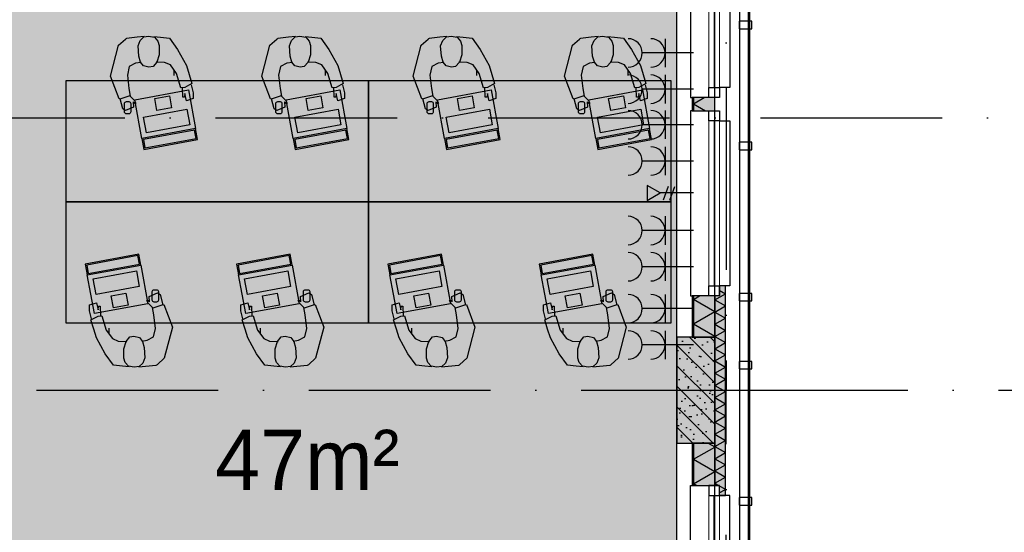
# Model space of a CAD drawing. Header units: millimetres. Extents: x 20872 to 297961, y -293704 to 213007.
# Tile 224 of 242: x 160290 to 166797, y -5860 to -2470. Entities that reach past the tile are written whole.
import ezdxf
from ezdxf.xclip import XClip

# ---------------------------------------------------------------- set-up
doc = ezdxf.new("R2010")
doc.units = ezdxf.units.MM
doc.header["$LTSCALE"] = 100
doc.header["$XCLIPFRAME"] = 2
doc.linetypes.add('ACAD_ISO10W100', pattern=[18, 12, -3, 0, -3])
doc.layers.get('Defpoints').update_dxf_attribs({"color": 181})
for name, color, linetype in [('A--L$7--_stramien', 1, 'Continuous'), ('A--L20--_bovenbouw', 3, 'Continuous'), ('A--L30--_afbouw', 7, 'Continuous'), ('A--L61--_centrale elektrische insta', 7, 'Continuous'), ('A--L82--leerlingensets-02', 9, 'Continuous'), ('A--T$1A-afwerking', 8, 'Continuous'), ('A--T$7--_stramien', 7, 'Continuous'), ('BURO_lijnen_0.25', 2, 'Continuous'), ('plattegrondkleuren', 7, 'Continuous'), ('teksten', 7, 'Continuous'), ('XREFS', 9, 'Continuous')]:
    doc.layers.add(name, color=color, linetype=linetype)
doc.styles.add('MAAR_stempel', font='LTe50146.ttf')

# ---------------------------------------------------------------- blocks, each defined once
blk = doc.blocks.new('Glasgevel alle verdiepingen')
at = {"color": 1}
for points in [[(165114.5, 86450), (165114.5, -155), (157807.6, -155)], [(165104.5, 86450), (165104.5, -145), (157807.6, -145)]]:
    blk.add_lwpolyline(points, dxfattribs=at)
for points in [[(165129.4, 23390), (165129.4, 23440), (165045.4, 23440), (165045.4, 23390)], [(165129.4, 22590), (165129.4, 22640), (165045.4, 22640), (165045.4, 22590)], [(165129.4, 21590), (165129.4, 21640), (165045.4, 21640), (165045.4, 21590)], [(165129.4, 21140), (165129.4, 21190), (165045.4, 21190), (165045.4, 21140)], [(165129.4, 20240), (165129.4, 20290), (165045.4, 20290), (165045.4, 20240)]]:
    blk.add_lwpolyline(points, close=True)
blk = doc.blocks.new('Glasgevel alleen 1e en 2e')
at = {"color": 1}
for points in [[(165114.5, 97000), (165114.5, -155), (70596.1, -155), (34441.5, 60906.1)], [(165104.5, 97000), (165104.5, -145), (70601.8, -145), (34450.1, 60911.2)]]:
    blk.add_lwpolyline(points, dxfattribs=at)
for points in [[(165129.4, 23390), (165129.4, 23440), (165045.4, 23440), (165045.4, 23390)], [(165129.4, 22590), (165129.4, 22640), (165045.4, 22640), (165045.4, 22590)], [(165129.4, 21590), (165129.4, 21640), (165045.4, 21640), (165045.4, 21590)], [(165129.4, 21140), (165129.4, 21190), (165045.4, 21190), (165045.4, 21140)], [(165129.4, 20240), (165129.4, 20290), (165045.4, 20290), (165045.4, 20240)]]:
    blk.add_lwpolyline(points, close=True)
blk = doc.blocks.new('stramienlijnen_1')
at = {"layer": 'A--L$7--_stramien', "color": 1, "linetype": 'ACAD_ISO10W100', "lineweight": -3}
for p, q in [((164959.5, 96800), (164959.5, 21000)), ((138184.5, 22800), (169405.3, 22800)), ((130759.5, 21000), (164959.5, 21000)), ((164959.5, 21000), (169405.6, 21000)), ((164959.5, -4446.5), (164959.5, 21000))]:
    blk.add_line(p, q, dxfattribs=at)
at = {"layer": 'Defpoints'}
blk.add_lwpolyline([(34736.5, 60859.2), (70727.2, 75), (164884.5, 75), (164884.5, 96950), (130834.5, 96950), (130834.5, 22725), (79641, 22725), (51266.3, 70646.6)], dxfattribs=at)
blk = doc.blocks.new('1e verdieping bestaand leeg')
at = {"layer": 'A--L20--_bovenbouw', "linetype": 'Continuous', "lineweight": -3}
h = blk.add_hatch(dxfattribs=at)
h.set_pattern_fill('_U', color=1, scale=70, style=0, pattern_type=0)
h.set_pattern_definition([(360, (164734.484, 27849.99), (4e-15, 70), [])])
h.paths.add_polyline_path([(164743.5, 27850), (164734.5, 27850), (164734.5, 27796.2), (164743.5, 27796.2)], flags=0)
h.paths.add_polyline_path([(164743.5, 26796.2), (164734.5, 26796.2), (164734.5, 25470), (164743.5, 25470)], flags=0)
h.paths.add_polyline_path([(164743.5, 24245), (164734.5, 24245), (164734.5, 24159.1), (164743.5, 24159.1)], flags=0)
h.paths.add_polyline_path([(164743.5, 22934.1), (164734.5, 22934.1), (164734.5, 22848.1), (164743.5, 22848.1)], flags=0)
h.paths.add_polyline_path([(164743.5, 21623.1), (164734.5, 21623.1), (164734.5, 21350), (164743.5, 21350)], flags=0)
h = blk.add_hatch(dxfattribs=at)
h.set_pattern_fill('GENERAL_DIAMONDS', color=1, scale=1120, angle=-90, style=0, pattern_type=2)
h.set_pattern_definition([(330, (164743.48, 27849.99), (70, 121.2436), []), (30, (164743.48, 27849.99), (-70, 121.2436), [])])
h.paths.add_polyline_path([(164884.5, 27850), (164743.5, 27850), (164743.5, 27796.2), (164884.5, 27796.2)], flags=0)
h.paths.add_polyline_path([(164884.5, 26796.2), (164743.5, 26796.2), (164743.5, 25470), (164884.5, 25470)], flags=0)
h.paths.add_polyline_path([(164884.5, 24245), (164743.5, 24245), (164743.5, 24159.1), (164884.5, 24159.1)], flags=0)
h.paths.add_polyline_path([(164884.5, 22934.1), (164743.5, 22934.1), (164743.5, 22848.1), (164884.5, 22848.1)], flags=0)
h.paths.add_polyline_path([(164884.5, 21623.1), (164743.5, 21623.1), (164743.5, 21350), (164884.5, 21350)], flags=0)
for points in [[(164734.5, 22934.1), (164734.5, 22848.1), (164884.5, 22848.1), (164884.5, 22934.1)], [(164913.4, 21690.1), (164913.4, 21623.1), (164884.5, 21623.1), (164884.5, 20370.1), (164913.4, 20370.1), (164913.4, 20303.1), (164954.5, 20303.1), (164954.5, 21690.1)], [(164734.5, 21623.1), (164734.5, 21350), (164884.5, 21350), (164884.5, 21623.1)], [(164884.5, 20650.1), (164884.5, 21350.1), (164634.5, 21350.1), (164634.5, 20650.1)], [(164734.5, 20650.1), (164734.5, 20370.1), (164884.5, 20370.1), (164884.5, 20650.1)]]:
    blk.add_hatch(color=60, dxfattribs=at).paths.add_polyline_path(points, flags=0)
h = blk.add_hatch(dxfattribs=at)
h.set_pattern_fill('GENERAL_DIAMONDS', color=1, scale=560, angle=-90.00174, style=0, pattern_type=2)
h.set_pattern_definition([(329.998, (164884.52, 21623.09), (35.002, 60.6207), []), (29.998, (164884.52, 21623.09), (-34.998, 60.623), [])])
h.paths.add_polyline_path([(164913.4, 21690.1), (164913.4, 21623.1), (164884.5, 21623.1), (164884.5, 20370.1), (164913.4, 20370.1), (164913.4, 20303.1), (164954.5, 20303.1), (164954.5, 21690.1)], flags=0)
h = blk.add_hatch(dxfattribs=at)
h.set_pattern_fill('PREFB', color=1, scale=5, angle=90, style=0)
h.set_pattern_definition([(135, (164884.48, 20650.06), (-67.882, -67.882), []), (107, (164884.484, 20650.055), (-79.8276, 25.7875), [0, -81.6, -46.2, 0, -67.2]), (138, (164884.484, 20650.055), (-81.172, -18.4156), [0, -80.8, 0, -82.4, 0, -66.4]), (161, (164884.484, 20650.055), (-67.263, -47.9116), [0, -80, 0, -480, -65.8])])
h.paths.add_polyline_path([(164884.5, 20650.1), (164884.5, 21350.1), (164634.5, 21350.1), (164634.5, 20650.1)], flags=0)
h = blk.add_hatch(dxfattribs=at)
h.set_pattern_fill('_U', color=1, scale=70, style=0, pattern_type=0)
h.set_pattern_definition([(360, (164734.484, 20650.055), (4e-15, 70), [])])
h.paths.add_polyline_path([(164743.5, 20650.1), (164734.5, 20650.1), (164734.5, 20370.1), (164743.5, 20370.1)], flags=0)
h.paths.add_polyline_path([(164743.5, 19153.6), (164734.5, 19153.6), (164734.5, 19066.1), (164743.5, 19066.1)], flags=0)
h.paths.add_polyline_path([(164743.5, 17841), (164734.5, 17841), (164734.5, 17755.1), (164743.5, 17755.1)], flags=0)
h.paths.add_polyline_path([(164743.5, 16530.1), (164734.5, 16530.1), (164734.5, 15400.1), (164743.5, 15400.1)], flags=0)
h = blk.add_hatch(dxfattribs=at)
h.set_pattern_fill('GENERAL_DIAMONDS', color=1, scale=1120, angle=-90, style=0, pattern_type=2)
h.set_pattern_definition([(330, (164743.48, 20650.06), (70, 121.2436), []), (30, (164743.48, 20650.06), (-70, 121.2436), [])])
h.paths.add_polyline_path([(164884.5, 20650.1), (164743.5, 20650.1), (164743.5, 20370.1), (164884.5, 20370.1)], flags=0)
h.paths.add_polyline_path([(164884.5, 19153.6), (164743.5, 19153.6), (164743.5, 19066.1), (164884.5, 19066.1)], flags=0)
h.paths.add_polyline_path([(164884.5, 17841), (164743.5, 17841), (164743.5, 17755.1), (164884.5, 17755.1)], flags=0)
h.paths.add_polyline_path([(164884.5, 16530.1), (164743.5, 16530.1), (164743.5, 15400.1), (164884.5, 15400.1)], flags=0)
at = {"layer": 'A--L20--_bovenbouw', "color": 2, "linetype": 'Continuous', "lineweight": -3}
for p, q in [((164743.5, 22934.1), (164734.5, 22934.1)), ((164734.5, 22934.1), (164734.5, 22848.1)), ((164743.5, 22848.1), (164743.5, 22934.1)), ((164734.5, 22848.1), (164743.5, 22848.1)), ((164743.5, 21623.1), (164734.5, 21623.1)), ((164734.5, 21623.1), (164734.5, 21350)), ((164743.5, 21350), (164743.5, 21623.1)), ((164734.5, 21350), (164743.5, 21350)), ((164743.5, 20650.1), (164734.5, 20650.1)), ((164734.5, 20650.1), (164734.5, 20370.1)), ((164743.5, 20370.1), (164743.5, 20650.1)), ((164734.5, 20370.1), (164743.5, 20370.1))]:
    blk.add_line(p, q, dxfattribs=at)
at = {"layer": 'A--L20--_bovenbouw', "color": 1, "linetype": 'Continuous', "lineweight": -3}
for p, q in [((164884.5, 22934.1), (164743.5, 22934.1)), ((164743.5, 22934.1), (164743.5, 22848.1)), ((164884.5, 22848.1), (164884.5, 22934.1)), ((164743.5, 22848.1), (164884.5, 22848.1)), ((164913.4, 21690.1), (164913.4, 21623.1)), ((164954.5, 21690.1), (164913.4, 21690.1)), ((164954.5, 20303.1), (164954.5, 21690.1)), ((164884.5, 21623.1), (164743.5, 21623.1)), ((164743.5, 21623.1), (164743.5, 21350)), ((164884.5, 21350), (164884.5, 21623.1)), ((164913.4, 21623.1), (164884.5, 21623.1)), ((164884.5, 21623.1), (164884.5, 20370.1)), ((164743.5, 21350), (164884.5, 21350)), ((164884.5, 20650.1), (164743.5, 20650.1)), ((164743.5, 20650.1), (164743.5, 20370.1)), ((164884.5, 20370.1), (164884.5, 20650.1)), ((164743.5, 20370.1), (164884.5, 20370.1)), ((164884.5, 20370.1), (164913.4, 20370.1)), ((164913.4, 20370.1), (164913.4, 20303.1)), ((164913.4, 20303.1), (164954.5, 20303.1))]:
    blk.add_line(p, q, dxfattribs=at)
at = {"layer": 'A--L20--_bovenbouw', "color": 3, "linetype": 'Continuous', "lineweight": -3}
for p, q in [((164884.5, 21350.1), (164634.5, 21350.1)), ((164634.5, 21350.1), (164634.5, 20650.1)), ((164884.5, 20650.1), (164884.5, 21350.1)), ((164634.5, 20650.1), (164884.5, 20650.1))]:
    blk.add_line(p, q, dxfattribs=at)
at = {"layer": 'A--L30--_afbouw', "color": 1, "linetype": 'Continuous', "lineweight": -3}
for p, q in [((164724.5, 24159.1), (164724.5, 22934.1)), ((164879.5, 24092.1), (164879.5, 23001.1)), ((164984.5, 24092.1), (164984.5, 23001.1)), ((164984.5, 23001.1), (164914.5, 23001.1)), ((164914.5, 23001.1), (164914.5, 22934.1)), ((164724.5, 22934.1), (164734.5, 22934.1)), ((164734.5, 22848.1), (164724.5, 22848.1)), ((164724.5, 22848.1), (164724.5, 21623.1)), ((164914.5, 22848.1), (164914.5, 22781.1)), ((164879.5, 22781.1), (164879.5, 21690.1)), ((164914.5, 22781.1), (164984.5, 22781.1)), ((164984.5, 22781.1), (164984.5, 21690.1)), ((164984.5, 21690.1), (164914.5, 21690.1)), ((164914.5, 21690.1), (164914.5, 21623.1)), ((164724.5, 21623.1), (164734.5, 21623.1)), ((164724.5, 19153.6), (164724.5, 20370.1)), ((164724.5, 20370.1), (164734.5, 20370.1)), ((164914.5, 20303.1), (164914.5, 20370.1)), ((164879.5, 19220.6), (164879.5, 20303.1)), ((164879.5, 19220.6), (164879.5, 20303.1)), ((164984.5, 20303.1), (164914.5, 20303.1)), ((164984.5, 19220.6), (164984.5, 20303.1))]:
    blk.add_line(p, q, dxfattribs=at)
at = {"layer": 'A--L30--_afbouw', "color": 1, "linetype": 'Continuous', "lineweight": 18}
for p, q in [((164844.5, 24092.1), (164844.5, 23001.1)), ((164914.5, 24092.1), (164914.5, 23001.1)), ((164844.5, 22781.1), (164844.5, 21690.1)), ((164914.5, 22781.1), (164914.5, 21690.1)), ((164844.5, 19220.6), (164844.5, 20303.1)), ((164844.5, 19220.6), (164844.5, 20303.1)), ((164914.5, 19220.6), (164914.5, 20303.1)), ((164914.5, 19220.6), (164914.5, 20303.1))]:
    blk.add_line(p, q, dxfattribs=at)
at = {"layer": 'A--L30--_afbouw', "color": 2, "linetype": 'Continuous', "lineweight": -3}
for p, q in [((164844.5, 22934.1), (164844.5, 23001.1)), ((164844.5, 23001.1), (164914.5, 23001.1)), ((164914.5, 23001.1), (164914.5, 22934.1)), ((164914.5, 22934.1), (164844.5, 22934.1)), ((164844.5, 22781.1), (164844.5, 22848.1)), ((164844.5, 22848.1), (164914.5, 22848.1)), ((164914.5, 22848.1), (164914.5, 22781.1)), ((164914.5, 22781.1), (164844.5, 22781.1)), ((164844.5, 21623.1), (164844.5, 21690.1)), ((164844.5, 21690.1), (164914.5, 21690.1)), ((164914.5, 21690.1), (164914.5, 21623.1)), ((164914.5, 21623.1), (164844.5, 21623.1)), ((164914.5, 20370.1), (164844.5, 20370.1)), ((164844.5, 20370.1), (164844.5, 20303.1)), ((164914.5, 20303.1), (164914.5, 20370.1)), ((164844.5, 20303.1), (164914.5, 20303.1))]:
    blk.add_line(p, q, dxfattribs=at)
at = {"layer": 'A--T$1A-afwerking'}
blk.add_lwpolyline([(34527.8, 60912.7), (51334.8, 70864.3), (79684.7, 22984.9), (79832.5, 22900.7), (129484.8, 22900.7), (135915.2, 12040.3), (142978.2, 21914.1), (130696.8, 26119.6), (130675.3, 97039.7), (165047.3, 97014.7), (165047.3, 14418.7), (151363.8, 19026.2), (149622.4, 13149.6), (163567.3, 13080.8), (163475.3, 1500.7), (146518.4, 1359.7), (146659.4, 12908.6), (147030.5, 12908.6), (149074.8, 19828.3), (145371.5, 21099.9), (137264.8, 9762.9), (142974.1, 20.6), (142974.1, -73.3), (70632.9, -63.9)], close=True, dxfattribs=at)
at = {"layer": 'A--T$7--_stramien'}
blk.add_blockref('stramienlijnen_1', (0, 0), dxfattribs=at)
at = {"layer": 'BURO_lijnen_0.25'}
for name in ['Glasgevel alle verdiepingen', 'Glasgevel alleen 1e en 2e']:
    blk.add_blockref(name, (0, 0), dxfattribs=at)
blk = doc.blocks.new('2016-01-28 101 1e verdieping bestaand')
at = {"layer": 'A--T$1A-afwerking'}
blk.add_lwpolyline([(34527.8, 60912.7), (51334.8, 70864.3), (79684.7, 22984.9), (79832.5, 22900.7), (129484.8, 22900.7), (135915.2, 12040.3), (142978.2, 21914.1), (130696.8, 26119.6), (130675.3, 97039.7), (165047.3, 97014.7), (165047.3, 14418.7), (151363.8, 19026.2), (149622.4, 13149.6), (163567.3, 13080.8), (163475.3, 1500.7), (146518.4, 1359.7), (146659.4, 12908.6), (147030.5, 12908.6), (149074.8, 19828.3), (145371.5, 21099.9), (137264.8, 9762.9), (142974.1, 20.6), (142974.1, -73.3), (70632.9, -63.9)], close=True, dxfattribs=at)
at = {"layer": 'A--L$7--_stramien'}
blk.add_blockref('stramienlijnen_1', (0, 0), dxfattribs=at)
at = {"layer": 'BURO_lijnen_0.25'}
for name in ['Glasgevel alle verdiepingen', 'Glasgevel alleen 1e en 2e']:
    blk.add_blockref(name, (0, 0), dxfattribs=at)
blk = doc.blocks.new('MBpro')
at = {"layer": 'plattegrondkleuren', "true_color": 0xb8b8b8}
h = blk.add_hatch(color=9, dxfattribs=at)
h.dxf.hatch_style = 1
h.paths.add_polyline_path([(172.2, 289), (161.8, 345.1), (-176.6, 282.8), (-166.3, 226.7)], flags=16)
h.paths.add_polyline_path([(152.1, 244.7), (171.2, 141), (-114.6, 88.4), (-133.7, 192.1)], flags=16)
h.paths.add_polyline_path([(181.4, 282.7), (228.5, 27), (-125.6, -38.2), (-172.7, 217.5)])
h.paths.add_polyline_path([(181.4, 282.7), (168.2, 354.3), (-185.9, 289.1), (-172.7, 217.5)])
edge = h.paths.add_edge_path()
edge.add_line((269, 119.5), (284.2, 119.5))
edge.add_arc((284.2, 106.7), 12.8, 0, 90, ccw=False)
edge.add_line((297.1, 106.7), (297.1, 51))
edge.add_arc((284.2, 51), 12.8, -90, 0, ccw=False)
edge.add_line((284.2, 38.2), (269, 38.2))
edge.add_arc((269, 51), 12.8, 180, 270, ccw=False)
edge.add_line((256.2, 51), (256.2, 106.7))
edge.add_arc((269, 106.7), 12.8, 90, 180, ccw=False)
at = {"layer": 'plattegrondkleuren', "true_color": 0x8f8f8f}
h = blk.add_hatch(color=252, dxfattribs=at)
h.dxf.hatch_style = 1
h.paths.add_polyline_path([(152.1, 244.7), (171.2, 141), (-114.6, 88.4), (-133.7, 192.1)])
h.paths.add_polyline_path([(172.2, 289), (161.8, 345.1), (-176.6, 282.8), (-166.3, 226.7)])
at = {"layer": 'A--L82--leerlingensets-02'}
for points in [[(181.4, 282.7), (168.2, 354.3), (-185.9, 289.1), (-172.7, 217.5)], [(172.2, 289), (161.8, 345.1), (-176.6, 282.8), (-166.3, 226.7)], [(181.4, 282.7), (228.5, 27), (-125.6, -38.2), (-172.7, 217.5)], [(152.1, 244.7), (171.2, 141), (-114.6, 88.4), (-133.7, 192.1)], [(82.9, 97.3), (97.5, 18), (0, 0), (-14.6, 79.3)]]:
    blk.add_lwpolyline(points, close=True, dxfattribs=at)
blk.add_lwpolyline([(269, 119.5), (284.2, 119.5, -0.414214), (297.1, 106.7), (297.1, 51, -0.414214), (284.2, 38.2), (269, 38.2, -0.414214), (256.2, 51), (256.2, 106.7, -0.414214)], format="xyb", close=True, dxfattribs=at)
blk = doc.blocks.new('docentenwerkplek')
at = {"layer": 'plattegrondkleuren', "true_color": 0xf5f5f5}
h = blk.add_hatch(color=7, dxfattribs=at)
h.dxf.hatch_style = 1
h.paths.add_polyline_path([(0, 800), (0, 0), (2000, 0), (2000, 800)])
at = {"color": 1, "linetype": 'Continuous'}
for centre in [(596.6, -266.6), (1596.6, -266.6)]:
    blk.add_arc(centre, 12.8, 276.58064, 312.285, dxfattribs=at)
at = {"layer": 'A--L82--leerlingensets-02', "linetype": 'Continuous'}
for p, q in [((551.8, 174.2), (606.1, 196.8)), ((606.1, 196.8), (623.8, 186.1)), ((1551.8, 174.2), (1606.1, 196.8)), ((1606.1, 196.8), (1623.8, 186.1)), ((157.5, 118.2), (202.6, 131.7)), ((202.6, 131.7), (213.8, 84.4)), ((536.7, 147.9), (543.2, 150)), ((545.2, 129.3), (536.7, 147.9)), ((543.2, 150), (553.8, 139.3)), ((553.8, 139.3), (551.8, 174.2)), ((623.8, 186.1), (641.4, 118.3)), ((1157.5, 118.2), (1202.6, 131.7)), ((1202.6, 131.7), (1213.8, 84.4)), ((1536.7, 147.9), (1543.2, 150)), ((1545.2, 129.3), (1536.7, 147.9)), ((1543.2, 150), (1553.8, 139.3)), ((1553.8, 139.3), (1551.8, 174.2)), ((1623.8, 186.1), (1641.4, 118.3)), ((157.5, 79.9), (157.5, 118.2)), ((171, 25.8), (157.5, 79.9)), ((213.8, 84.4), (216.1, 109.2)), ((216.1, 109.2), (227.4, 109.2)), ((227.4, 109.2), (229.6, 46.1)), ((573.6, 100.7), (545.2, 129.3)), ((582.7, 51.5), (573.6, 100.7)), ((641.4, 118.3), (575.1, 96.4)), ((643.6, 119), (647.8, 120.4)), ((647.8, 120.4), (704.3, -29.5)), ((1157.5, 79.9), (1157.5, 118.2)), ((1171, 25.8), (1157.5, 79.9)), ((1213.8, 84.4), (1216.1, 109.2)), ((1216.1, 109.2), (1227.4, 109.2)), ((1227.4, 109.2), (1229.6, 46.1)), ((1573.6, 100.7), (1545.2, 129.3)), ((1582.7, 51.5), (1573.6, 100.7)), ((1641.4, 118.3), (1575.1, 96.4)), ((1643.6, 119), (1647.8, 120.4)), ((1647.8, 120.4), (1704.3, -29.5)), ((166.5, 19), (213.8, 43.8)), ((184.5, -41.8), (166.5, 19)), ((213.8, 43.8), (238.6, 46.1)), ((238.6, 46.1), (267.9, -48.6)), ((593.1, -37.6), (582.7, 51.5)), ((1166.5, 19), (1213.8, 43.8)), ((1184.5, -41.8), (1166.5, 19)), ((1213.8, 43.8), (1238.6, 46.1)), ((1238.6, 46.1), (1267.9, -48.6)), ((1593.1, -37.6), (1582.7, 51.5)), ((202.6, -100.5), (184.5, -41.8)), ((267.9, -48.6), (308.5, -105)), ((286, -68.9), (286, -35.4)), ((580.8, -93.9), (593.1, -37.6)), ((704.3, -29.5), (650.9, -234.6)), ((1202.6, -100.5), (1184.5, -41.8)), ((1267.9, -48.6), (1308.5, -105)), ((1286, -68.9), (1286, -35.4)), ((1580.8, -93.9), (1593.1, -37.6)), ((1704.3, -29.5), (1650.9, -234.6)), ((261.2, -206.4), (202.6, -100.5)), ((308.5, -105), (346.8, -120.7)), ((346.8, -120.7), (403.2, -123)), ((382.9, -172.6), (398.7, -123)), ((398.7, -123), (423.5, -93.7)), ((423.5, -93.7), (450.5, -89.2)), ((450.5, -89.2), (486.6, -98.2)), ((486.6, -98.2), (506.9, -123)), ((502.7, -120.9), (538.4, -115.8)), ((506.9, -123), (518.1, -163.6)), ((538.4, -115.8), (580.8, -93.9)), ((1261.2, -206.4), (1202.6, -100.5)), ((1308.5, -105), (1346.8, -120.7)), ((1346.8, -120.7), (1403.2, -123)), ((1382.9, -172.6), (1398.7, -123)), ((1398.7, -123), (1423.5, -93.7)), ((1423.5, -93.7), (1450.5, -89.2)), ((1450.5, -89.2), (1486.6, -98.2)), ((1486.6, -98.2), (1506.9, -123)), ((1502.7, -120.9), (1538.4, -115.8)), ((1506.9, -123), (1518.1, -163.6)), ((1538.4, -115.8), (1580.8, -93.9)), ((382.9, -233.4), (382.9, -172.6)), ((518.1, -163.6), (522.6, -231.2)), ((1382.9, -233.4), (1382.9, -172.6)), ((1518.1, -163.6), (1522.6, -231.2)), ((315.3, -280.8), (261.2, -206.4)), ((391.9, -262.7), (382.9, -233.4)), ((522.6, -231.2), (509.1, -267.3)), ((650.9, -234.6), (605.2, -276.1)), ((1315.3, -280.8), (1261.2, -206.4)), ((1391.9, -262.7), (1382.9, -233.4)), ((1522.6, -231.2), (1509.1, -267.3)), ((1650.9, -234.6), (1605.2, -276.1)), ((373.9, -287.5), (315.3, -280.8)), ((419, -292), (373.9, -287.5)), ((414.4, -287.5), (391.9, -262.7)), ((452.8, -294.3), (414.4, -287.5)), ((484.3, -289.8), (452.8, -294.3)), ((482.1, -292), (527.1, -287.5)), ((509.1, -267.3), (484.3, -289.8)), ((527.1, -287.5), (598, -279.4)), ((1373.9, -287.5), (1315.3, -280.8)), ((1419, -292), (1373.9, -287.5)), ((1414.4, -287.5), (1391.9, -262.7)), ((1452.8, -294.3), (1414.4, -287.5)), ((1484.3, -289.8), (1452.8, -294.3)), ((1482.1, -292), (1527.1, -287.5)), ((1509.1, -267.3), (1484.3, -289.8)), ((1527.1, -287.5), (1598, -279.4))]:
    blk.add_line(p, q, dxfattribs=at)
at = {"layer": 'A--L82--leerlingensets-02'}
blk.add_lwpolyline([(0, 800), (0, 0), (2000, 0), (2000, 800)], close=True, dxfattribs=at)
for p in [(314.9, 99), (1314.9, 99)]:
    blk.add_blockref('MBpro', p)
blk = doc.blocks.new('dubbeldata')
at = {"layer": 'A--L61--_centrale elektrische insta', "color": 1}
for p, q in [((-168.2, 43.5), (-200.3, -47.2)), ((-126.3, 40.1), (-158.4, -50.7))]:
    blk.add_line(p, q, dxfattribs=at)
blk.add_lwpolyline([(-219.8, 0), (-306.4, 50), (-306.4, -50)], close=True, dxfattribs=at)
blk.add_lwpolyline([(0, 0), (-219.8, 0)], dxfattribs=at)
blk = doc.blocks.new('61_dubbelcontd_01_P02_DO')
at = {"color": 1}
for p, q in [((188, -94), (188, 94)), ((0, 0), (188, 0)), ((150.4, 0), (338.4, 0))]:
    blk.add_line(p, q, dxfattribs=at)
for centre in [(282, 0), (432.4, 0)]:
    blk.add_arc(centre, 94, 90, 270, dxfattribs=at)

msp = doc.modelspace()

# ---------------------------------------------------------------- hatches: boundary and pattern name
at = {"layer": 'plattegrondkleuren', "true_color": 0xf2df78}
h = msp.add_hatch(color=41, dxfattribs=at)
h.dxf.hatch_style = 1
h.paths.add_polyline_path([(164633.5, 2229.8), (159329.5, 2229.8), (159329.5, -6763.5), (164633.5, -6763.5)])

# ---------------------------------------------------------------- linework, layer by layer
at = {"layer": 'Defpoints'}
msp.add_lwpolyline([(164633.5, 2229.8), (159329.5, 2229.8), (159329.5, -6763.5), (164633.5, -6763.5)], close=True, dxfattribs=at)

# ---------------------------------------------------------------- block references
at = {"rotation": 180}
for p in [(162594.5, -2874.5), (164594.5, -2874.5)]:
    msp.add_blockref('docentenwerkplek', p, dxfattribs=at)
for name, p in [('dubbeldata', (164742.5, -3616.2)), ('docentenwerkplek', (160594.5, -4474.5)), ('docentenwerkplek', (162594.5, -4474.5))]:
    msp.add_blockref(name, p)
at = {"layer": 'A--L61--_centrale elektrische insta', "color": 7, "linetype": 'Continuous', "lineweight": -3, "rotation": 180}
for p in [(164742.5, -2690.2), (164742.5, -2930.2), (164742.5, -3165.2), (164742.5, -3405.2), (164742.5, -3864.2), (164742.5, -4104.2), (164742.5, -4381.2), (164742.5, -4621.2)]:
    msp.add_blockref('61_dubbelcontd_01_P02_DO', p, dxfattribs=at)
at = {"layer": 'XREFS', "color": 32, "true_color": 0xcb7615}
ref = msp.add_blockref('1e verdieping bestaand leeg', (-1, -25920.2), dxfattribs=at)
XClip(ref).set_block_clipping_path([(116767.0762143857, 82263.1420219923), (116767.0762143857, 115683.1420219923), (179861.0762143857, 115683.1420219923), (179861.0762143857, 13442.9004429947), (164491.5066313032, 13442.9004429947), (116767.0762143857, 29769.3836009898)])
at = {"layer": 'XREFS', "color": 31, "true_color": 0xdec496}
ref = msp.add_blockref('2016-01-28 101 1e verdieping bestaand', (-1, -25920.2), dxfattribs=at)
XClip(ref).set_block_clipping_path([(116767.0762143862, 29769.3836009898), (164491.5066313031, 13442.9004429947), (179861.0762143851, 13442.9004429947), (179861.0762143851, -11696.8579780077), (20873.0762143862, -11696.8579780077), (20873.0762143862, 82263.1420219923), (116767.0762143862, 82263.1420219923)])

# ---------------------------------------------------------------- texts
at = {"layer": 'teksten', "color": 251, "true_color": 0x4d4d4d, "style": 'MAAR_stempel'}
msp.add_text('47m²', height=400, dxfattribs=at).set_placement((161581.7, -5581))

doc.saveas('drawing.dxf')
